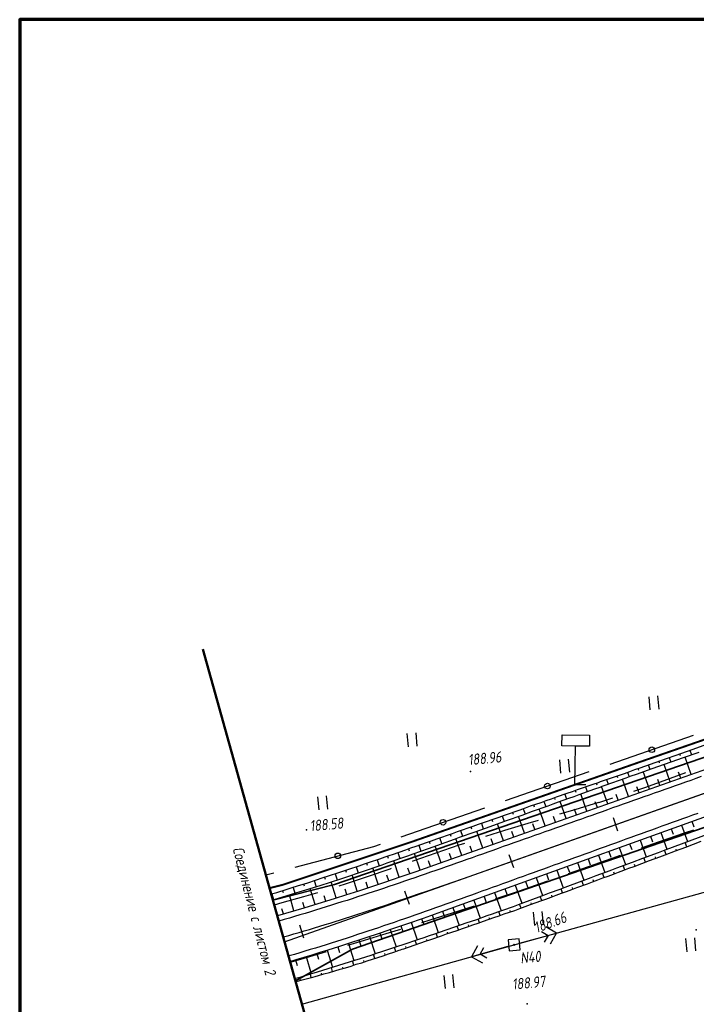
# Model space of a CAD drawing. Header units: millimetres. Extents: x 1808 to 2912, y -1045 to 155.
# Tile 2 of 43: x 1808 to 1930, y -934 to -756. Entities that reach past the tile are written whole.
import ezdxf

# ---------------------------------------------------------------- set-up
doc = ezdxf.new("R2010")
doc.units = ezdxf.units.MM
doc.linetypes.add('CONTI', pattern=[0])
for name, color, linetype, lineweight in [('10', 1, 'Continuous', 35), ('КОПИЯ_ОСЬ_13_ОТКОСЫ', 7, 'Continuous', 30), ('КОПИЯ_ОСЬ_ГРАНИЦЫ_ПОЛОС', 7, 'Continuous', 30), ('ОСЬ_ВЕРХ_ПОКРЫТИЯ_ГРАНИЦЫ_ПОЛОС', 7, 'Continuous', 30), ('ОСЬ_ВЕРХ_ПОКРЫТИЯ_ОСЬ', 1, 'Continuous', 30)]:
    doc.layers.add(name, color=color, linetype=linetype, lineweight=lineweight)
for name, color, linetype in [('_Оформление', 7, 'Continuous'), ('_Ростелеком', 6, 'Continuous'), ('NAD_MDEFAULT', 7, 'CONTI'), ('PI_OTDEFAULT', 172, 'CONTI'), ('PI_TTDEFAULT', 5, 'CONTI'), ('PLN_O', 7, 'CONTI'), ('SIT_LDEFAULT', 7, 'CONTI'), ('USLZNDEFAULT', 7, 'CONTI'), ('ZAPSKDEFAULT', 7, 'CONTI'), ('КОПИЯ_ОСЬ_ТАНГЕНСЫ', 1, 'Continuous'), ('ОСЬ_ВЕРХ_ПОКРЫТИЯ_ПИКЕТЫ', 1, 'Continuous')]:
    doc.layers.add(name, color=color, linetype=linetype)
doc.styles.add('eskd', font='isocpeur.ttf', dxfattribs={"width": 1.2, "height": 2})
doc.linetypes.add('Связь', pattern='A,12.5,[130,ltypeshp.shx,S=1,R=-30,X=0,Y=0.9],1,[130,ltypeshp.shx,S=1,R=-30,X=0,Y=0.9],1,[130,ltypeshp.shx,S=1,R=-30,X=0,Y=0.9],4.5', length=19)

# ---------------------------------------------------------------- blocks, each defined once
blk = doc.blocks.new('BL_2011')
at = {"color": 0}
for p, q in [((0, 0), (0, 2.4)), ((1.6, 0), (1.6, 2.4))]:
    blk.add_line(p, q, dxfattribs=at)
blk = doc.blocks.new('BL_27')
at = {"color": 0}
for p, q in [((1, 1), (-1, 1)), ((-1, 1), (-1, -1)), ((1, -1), (1, 1)), ((-1, -1), (1, -1))]:
    blk.add_line(p, q, dxfattribs=at)
blk.add_circle((0, 0), 0.1, dxfattribs=at)
blk = doc.blocks.new('BL_13')
at = {"color": 0}
for p, q in [((-2.5, 7), (-2.5, 9)), ((-2.5, 9), (2.5, 9)), ((2.5, 9), (2.5, 7)), ((0, 7), (-2.5, 7)), ((0, 0), (0, 7)), ((2.5, 7), (0, 7)), ((2, 0), (0, 0))]:
    blk.add_line(p, q, dxfattribs=at)

msp = doc.modelspace()

# ---------------------------------------------------------------- linework, layer by layer
at = {"lineweight": 50}
msp.add_line((1840.68, -869.47), (1874.34, -990.04), dxfattribs=at)
at = {"layer": '10'}
for points in [[(2370.52, -814.78), (2340.8, -809.75), (2326.22, -807.28), (2312.08, -805.76), (2278.54, -802.18), (2261.97, -800.24), (2163.25, -813), (2163.25, -813), (2069.02, -837.92), (2070.37, -844.9), (2007.36, -862.93), (1993.22, -867.8), (1864.53, -912.06), (1853.36, -914.89)], [(2650.1, -861.16), (2626.95, -857.05), (2570.11, -856.09), (2565.26, -865.7), (2519.43, -865.27), (2470.7, -857.69), (2465.22, -856.38), (2469.16, -847.43), (2442.03, -843.61), (2381.61, -830.69), (2299.11, -815.87), (2220.12, -825.4), (2217.18, -825.21), (2172.07, -831.2), (2010.75, -874.33), (2006.06, -875.95), (1867.8, -923.77), (1857.45, -929.54)], [(1857.45, -929.54), (1867.8, -923.77), (2006.06, -875.95), (2010.75, -874.33), (2172.07, -831.2), (2217.18, -825.21), (2220.12, -825.4), (2299.11, -815.87), (2381.61, -830.69)]]:
    msp.add_lwpolyline(points, dxfattribs=at)
at = {"layer": '_Оформление', "lineweight": 70, "ltscale": 200}
msp.add_lwpolyline([(2910.36, -755.52), (1807.57, -755.52), (1807.57, -1041.4), (2910.36, -1041.4)], close=True, dxfattribs=at)
at = {"layer": '_Ростелеком', "color": 5, "linetype": 'Связь', "const_width": 0.35}
msp.add_lwpolyline([(2370.52, -814.78), (2340.8, -809.75), (2326.23, -807.2), (2312.08, -805.76), (2291.55, -803.57), (2261.95, -801.04), (2233.77, -804.47), (2208.72, -807.74), (2183.25, -810.74), (2183.25, -810.74), (2163.25, -813), (2122.18, -823.87), (2079.78, -837.58), (2042.87, -848.89), (2007.26, -861.09), (1958.59, -876.44), (1920.12, -889.79), (1878.5, -904.36), (1855.21, -912.13), (1852.76, -912.74)], dxfattribs=at)
at = {"layer": 'PI_TTDEFAULT', "color": 5}
for p in [(1889.17, -891.6, 188.96), (1859.45, -902.19, 188.58), (1929.95, -920.29, 189.59), (1897.03, -923, 188.97), (1899.4, -933.71, 189.16)]:
    msp.add_point(p, dxfattribs=at)
at = {"layer": 'PLN_O'}
for p, q in [((1914.4, -890.32), (1929.51, -885.07)), ((1895.5, -896.88), (1910.61, -891.63)), ((1876.62, -903.45), (1891.73, -898.19)), ((1857.39, -908.94), (1871.66, -905.18)), ((1871.66, -905.18), (1872.83, -904.77)), ((1852.09, -910.34), (1853.53, -909.96))]:
    msp.add_line(p, q, dxfattribs=at)
for centre in [(1921.95, -887.69), (1903.06, -894.26), (1884.17, -900.82), (1865.13, -906.9)]:
    msp.add_circle(centre, 0.5, dxfattribs=at)
at = {"layer": 'SIT_LDEFAULT', "color": 7}
for p, q in [((1925.25, -892.92), (1920.79, -894.52)), ((1928.03, -891.86), (1925.25, -892.92)), ((1920.79, -894.52), (1918.62, -895.24)), ((1914.81, -896.48), (1912.31, -897.27)), ((1912.31, -897.26), (1908.03, -898.55)), ((1908.03, -898.55), (1905.23, -899.38)), ((1899.49, -901.07), (1895.29, -902.33)), ((1901.41, -900.51), (1899.49, -901.07)), ((1895.29, -902.33), (1891.84, -903.41)), ((1923.34, -904.3), (1927.88, -902.75)), ((1927.88, -902.75), (1929.54, -902.18)), ((1887.04, -904.99), (1882.86, -906.41)), ((1888.04, -904.66), (1887.04, -904.99)), ((1897.03, -923), (1962.76, -904.76)), ((1920.08, -905.42), (1923.34, -904.3)), ((1882.86, -906.42), (1878.68, -907.88)), ((1914.78, -907.3), (1916.31, -906.75)), ((1878.68, -907.87), (1878.57, -907.91)), ((1906.88, -910.1), (1910.47, -908.82)), ((1910.47, -908.82), (1914.78, -907.3)), ((1870.45, -910.72), (1866.49, -912.04)), ((1874.52, -909.32), (1870.45, -910.72)), ((1874.8, -909.21), (1874.53, -909.31)), ((1866.49, -912.04), (1865.32, -912.4)), ((1897.81, -913.26), (1901.94, -911.83)), ((1901.94, -911.83), (1903.11, -911.42)), ((1858.9, -914.34), (1855.03, -915.42)), ((1861.48, -913.57), (1858.9, -914.33)), ((1893.81, -914.61), (1897.81, -913.27)), ((1855.03, -915.42), (1853.61, -915.8)), ((1885.86, -917.21), (1889.86, -915.92)), ((1893.64, -914.67), (1893.81, -914.61)), ((1881.85, -918.49), (1885.86, -917.21)), ((1880.34, -918.97), (1881.85, -918.49)), ((1904.73, -920.87), (1902.77, -919.75)), ((1869.99, -922.17), (1873.9, -920.97)), ((1873.9, -920.97), (1876.51, -920.16)), ((1897.99, -922.73), (1904.73, -920.87)), ((1901.97, -920.59), (1903.2, -921.29)), ((1903.2, -921.29), (1902.5, -922.52)), ((1903.63, -922.83), (1904.73, -920.87)), ((1858.62, -933.74), (1897.03, -923)), ((1866.95, -923.09), (1869.99, -922.17)), ((1890.43, -923.19), (1889.32, -925.16)), ((1896.07, -923.27), (1889.32, -925.16)), ((1858.42, -925.58), (1862.31, -924.45)), ((1862.31, -924.46), (1863.11, -924.22)), ((1890.87, -924.72), (1891.56, -923.49)), ((1892.1, -925.42), (1890.87, -924.72)), ((1856.49, -926.12), (1858.42, -925.58)), ((1889.32, -925.16), (1891.29, -926.27))]:
    msp.add_line(p, q, dxfattribs=at)
at = {"layer": 'КОПИЯ_ОСЬ_13_ОТКОСЫ'}
for points in [[(1854.16, -917.75), (1854.28, -917.72), (1859.02, -916.33), (1864.7, -914.57), (1866.59, -913.97), (1868.94, -913.21), (1871.3, -912.43), (1873.66, -911.64), (1876.39, -910.72), (1879.31, -909.71), (1883.54, -908.24), (1891.07, -905.59), (1960.77, -880.92), (1977.89, -874.97), (1995.07, -869.16), (2012.29, -863.51), (2029.57, -858.01), (2046.89, -852.66), (2118.67, -830.87)], [(1856.46, -926.01), (1857.6, -925.68), (1859.06, -925.24), (1860.51, -924.8), (1861.96, -924.36), (1863.41, -923.91), (1865.34, -923.29), (1866.78, -922.83), (1869.9, -921.81), (1873.01, -920.77), (1874.92, -920.13), (1877.78, -919.15), (1880.62, -918.15), (1883.94, -916.98), (1889.14, -915.13), (1938.05, -897.45), (1963.43, -888.47), (1980.48, -882.54), (1997.59, -876.75), (2014.75, -871.12), (2031.96, -865.64), (2049.22, -860.31), (2115.24, -840.27)], [(1853.06, -913.82), (1853.16, -913.79), (1854.09, -913.51), (1855.96, -912.95), (1856.89, -912.65), (1857.82, -912.35), (1859.69, -911.76), (1862.48, -910.83), (1863.42, -910.53), (1865.29, -909.93), (1866.22, -909.61), (1867.15, -909.3), (1869.02, -908.69), (1869.95, -908.37), (1870.89, -908.04), (1872.76, -907.41), (1873.69, -907.09), (1874.62, -906.76), (1875, -906.63), (1877.43, -905.8), (1878.36, -905.47), (1879.3, -905.14), (1881.18, -904.49), (1882.11, -904.15), (1883.05, -903.82), (1885.87, -902.84), (1886.81, -902.5), (1889.63, -901.52), (1890.57, -901.18), (1891.52, -900.85), (1893.79, -900.07), (1894.35, -899.87), (1895.29, -899.52), (1898.13, -898.56), (1899.07, -898.21), (1900.01, -897.87), (1901.9, -897.23), (1902.85, -896.9), (1903.79, -896.55), (1904.73, -896.22), (1906.62, -895.57), (1907.57, -895.24), (1908.5, -894.89), (1911.34, -893.92), (1912.28, -893.59), (1912.66, -893.45), (1913.22, -893.24), (1917.01, -891.96), (1917.96, -891.63), (1918.89, -891.28), (1919.84, -890.95), (1921.72, -890.29), (1923.61, -889.63), (1927.39, -888.3), (1929.27, -887.64), (1932.1, -886.64)], [(1853.35, -914.87), (1854.4, -914.57), (1858.16, -913.43), (1861.91, -912.26), (1865.65, -911.05), (1866.58, -910.73), (1869.39, -909.79), (1873.13, -908.51), (1874.06, -908.19), (1877.8, -906.88), (1878.74, -906.55), (1881.55, -905.55), (1886.24, -903.88), (1887.17, -903.54), (1890, -902.54), (1891.87, -901.86), (1894.7, -900.85), (1895.64, -900.51), (1898.47, -899.51), (1900.35, -898.82), (1903.17, -897.82), (1904.11, -897.47), (1905.05, -897.13), (1906.94, -896.47), (1907.88, -896.13), (1908.82, -895.78), (1911.65, -894.78), (1912.59, -894.44), (1912.96, -894.3), (1913.53, -894.1), (1917.3, -892.77), (1918.24, -892.43), (1919.18, -892.08), (1922.01, -891.09), (1927.67, -889.11), (1930.51, -888.12)], [(1853.35, -914.87), (1854.4, -914.57), (1858.16, -913.43), (1861.91, -912.26), (1865.65, -911.05), (1866.58, -910.73), (1869.39, -909.79), (1873.13, -908.51), (1874.06, -908.19), (1877.8, -906.88), (1878.74, -906.55), (1881.55, -905.55), (1886.24, -903.88), (1887.17, -903.54), (1890, -902.54), (1891.87, -901.86), (1894.7, -900.85), (1895.64, -900.51), (1898.47, -899.51), (1900.35, -898.82), (1903.17, -897.82), (1904.11, -897.47), (1905.05, -897.13), (1906.94, -896.47), (1907.88, -896.13), (1908.82, -895.78), (1911.65, -894.78), (1912.59, -894.44), (1912.96, -894.3), (1913.53, -894.1), (1917.3, -892.77), (1918.24, -892.43), (1919.18, -892.08), (1922.01, -891.09), (1927.67, -889.11), (1930.51, -888.12)], [(1925.09, -889.11), (1925.37, -889.91)], [(1926.97, -888.44), (1927.07, -888.71)], [(1929.06, -892.14), (1927.96, -889.01)], [(1928.86, -887.78), (1929.15, -888.6)], [(1919.43, -891.09), (1919.52, -891.36)], [(1921.31, -890.43), (1921.6, -891.23)], [(1923.2, -889.77), (1923.3, -890.04)], [(1925.29, -893.48), (1924.18, -890.33)], [(1915.65, -892.42), (1915.75, -892.7)], [(1917.75, -896.15), (1916.64, -893)], [(1917.54, -891.77), (1917.83, -892.58)], [(1921.52, -894.81), (1920.4, -891.65)], [(1927.18, -892.81), (1926.81, -891.76)], [(1909.98, -894.39), (1910.28, -895.26)], [(1911.88, -893.73), (1911.98, -894.02)], [(1913.98, -897.48), (1912.87, -894.34)], [(1913.76, -893.06), (1914.05, -893.91)], [(1919.64, -895.48), (1919.27, -894.43)], [(1923.41, -894.15), (1923.03, -893.09)], [(1904.32, -896.36), (1904.43, -896.67)], [(1906.21, -895.71), (1906.52, -896.61)], [(1908.1, -895.04), (1908.21, -895.34)], [(1910.21, -898.82), (1909.1, -895.68)], [(1915.87, -896.82), (1915.49, -895.77)], [(1898.66, -898.36), (1899.01, -899.31)], [(1900.55, -897.69), (1900.66, -898.01)], [(1902.44, -897.04), (1902.76, -897.97)], [(1906.44, -900.15), (1905.34, -897.03)], [(1912.1, -898.15), (1911.73, -897.1)], [(1894.88, -899.67), (1895.25, -900.65)], [(1896.77, -899.02), (1896.89, -899.35)], [(1898.9, -902.82), (1897.81, -899.74)], [(1902.67, -901.49), (1901.57, -898.39)], [(1904.55, -900.82), (1904.19, -899.79)], [(1908.32, -899.48), (1907.96, -898.45)], [(1889.22, -901.66), (1889.34, -902.01)], [(1891.11, -900.99), (1891.46, -902.01)], [(1893, -900.34), (1893.11, -900.68)], [(1895.13, -904.16), (1894.04, -901.09)], [(1900.78, -902.15), (1900.42, -901.13)], [(1927.34, -901.32), (1928.41, -904.29)], [(1929.22, -900.64), (1929.58, -901.63)], [(1857.33, -929.13), (1857.52, -929.07), (1858.5, -928.79), (1860.46, -928.21), (1860.85, -928.09), (1861.43, -927.9), (1862.41, -927.61), (1864.36, -927.01), (1865.33, -926.69), (1867.27, -926.08), (1868.24, -925.77), (1869.22, -925.48), (1871.15, -924.85), (1872.11, -924.53), (1873.08, -924.23), (1875.97, -923.27), (1876.93, -922.96), (1879.8, -921.98), (1880.76, -921.65), (1881.72, -921.34), (1882.67, -921.01), (1884.58, -920.35), (1886.49, -919.7), (1888.38, -919.03), (1889.33, -918.7), (1890.28, -918.39), (1892.17, -917.71), (1893.12, -917.37), (1894.07, -917.06), (1895.01, -916.73), (1896.9, -916.05), (1897.84, -915.7), (1898.77, -915.35), (1901.59, -914.33), (1902.53, -913.97), (1903.46, -913.62), (1905.34, -912.92), (1906.27, -912.57), (1907.21, -912.21), (1910.02, -911.17), (1910.95, -910.81), (1911.89, -910.46), (1913.77, -909.76), (1914.7, -909.42), (1915.64, -909.06), (1918.45, -908.02), (1920.32, -907.31), (1923.14, -906.27), (1924.07, -905.91), (1927.82, -904.51), (1928.76, -904.16), (1932.51, -902.77)], [(1857.33, -929.13), (1857.52, -929.07), (1858.5, -928.79), (1860.46, -928.21), (1860.85, -928.09), (1861.43, -927.9), (1862.41, -927.61), (1864.36, -927.01), (1865.33, -926.69), (1867.27, -926.08), (1868.24, -925.77), (1869.22, -925.48), (1871.15, -924.85), (1872.11, -924.53), (1873.08, -924.23), (1875.97, -923.27), (1876.93, -922.96), (1879.8, -921.98), (1880.76, -921.65), (1881.72, -921.34), (1882.67, -921.01), (1884.58, -920.35), (1886.49, -919.7), (1888.38, -919.03), (1889.33, -918.7), (1890.28, -918.39), (1892.17, -917.71), (1893.12, -917.37), (1894.07, -917.06), (1895.01, -916.73), (1896.9, -916.05), (1897.84, -915.7), (1898.77, -915.35), (1901.59, -914.33), (1902.53, -913.97), (1903.46, -913.62), (1905.34, -912.92), (1906.27, -912.57), (1907.21, -912.21), (1910.02, -911.17), (1910.95, -910.81), (1911.89, -910.46), (1913.77, -909.76), (1914.7, -909.41), (1915.64, -909.06), (1918.45, -908.02), (1920.32, -907.31), (1923.14, -906.26), (1924.07, -905.91), (1927.82, -904.51), (1928.76, -904.16), (1932.51, -902.77)], [(1883.56, -903.64), (1883.93, -904.7)], [(1885.45, -902.99), (1885.57, -903.34)], [(1887.33, -902.31), (1887.69, -903.36)], [(1891.36, -905.49), (1890.28, -902.44)], [(1897.01, -903.49), (1896.65, -902.47)], [(1921.7, -903.36), (1922.06, -904.38)], [(1923.58, -902.68), (1924.66, -905.69)], [(1925.46, -902), (1925.82, -903)], [(1857.49, -929.67), (1857.67, -929.62), (1858.66, -929.36), (1859.65, -929.09), (1860.64, -928.83), (1861.04, -928.72), (1861.62, -928.54), (1862.61, -928.27), (1863.6, -927.99), (1864.58, -927.73), (1865.56, -927.42), (1866.54, -927.15), (1867.52, -926.85), (1868.48, -926.53), (1869.46, -926.24), (1870.43, -925.92), (1871.39, -925.6), (1872.36, -925.27), (1873.33, -924.97), (1874.29, -924.64), (1875.25, -924.32), (1876.21, -923.99), (1876.5, -923.91), (1876.79, -923.82), (1877.08, -923.72), (1878.13, -923.35), (1881, -922.35), (1881.96, -922.05), (1883.87, -921.38), (1884.82, -921.04), (1886.73, -920.4), (1887.68, -920.06), (1888.62, -919.72), (1889.57, -919.38), (1890.53, -919.08), (1891.48, -918.75), (1893.36, -918.06), (1894.31, -917.75), (1895.26, -917.42), (1897.15, -916.76), (1898.09, -916.42), (1899.03, -916.07), (1899.97, -915.73), (1901.86, -915.07), (1902.79, -914.71), (1903.73, -914.36), (1904.67, -914.02), (1905.61, -913.68), (1906.54, -913.33), (1907.48, -912.97), (1908.41, -912.62), (1910.3, -911.95), (1911.23, -911.59), (1912.17, -911.24), (1913.1, -910.89), (1914.05, -910.55), (1914.99, -910.21), (1915.92, -909.85), (1916.86, -909.5), (1917.79, -909.15), (1918.74, -908.82), (1921.54, -907.76), (1923.42, -907.08), (1924.36, -906.72), (1926.23, -906.01), (1928.1, -905.32), (1930.91, -904.25)], [(1879.79, -904.97), (1880.16, -906.04)], [(1881.67, -904.31), (1881.8, -904.67)], [(1883.81, -908.15), (1882.75, -905.13)], [(1887.58, -906.82), (1886.51, -903.78)], [(1889.47, -906.15), (1889.11, -905.14)], [(1893.24, -904.82), (1892.88, -903.81)], [(1916.05, -905.4), (1917.17, -908.49)], [(1917.93, -904.72), (1918.31, -905.75)], [(1919.82, -904.04), (1920.92, -907.09)], [(1928.3, -905.24), (1928, -904.45)], [(1874.12, -906.94), (1874.25, -907.31)], [(1876.01, -906.29), (1876.38, -907.38)], [(1877.9, -905.63), (1878.03, -905.99)], [(1880.03, -909.46), (1878.99, -906.46)], [(1885.7, -907.48), (1885.34, -906.48)], [(1912.29, -906.76), (1913.42, -909.89)], [(1914.17, -906.08), (1914.55, -907.12)], [(1920.81, -908.04), (1920.51, -907.24)], [(1922.68, -907.35), (1922.59, -907.08)], [(1924.55, -906.64), (1924.25, -905.84)], [(1926.43, -905.94), (1926.33, -905.67)], [(1868.44, -908.88), (1868.81, -909.99)], [(1870.34, -908.23), (1870.46, -908.6)], [(1872.23, -907.59), (1872.6, -908.69)], [(1876.25, -910.76), (1875.24, -907.78)], [(1881.92, -908.81), (1881.57, -907.8)], [(1906.65, -908.8), (1907.04, -909.87)], [(1908.53, -908.12), (1909.68, -911.3)], [(1910.41, -907.44), (1910.79, -908.5)], [(1917.05, -909.43), (1916.77, -908.64)], [(1918.93, -908.74), (1918.84, -908.48)], [(1862.74, -910.75), (1862.86, -911.12)], [(1864.64, -910.14), (1865, -911.26)], [(1866.54, -909.51), (1866.67, -909.88)], [(1868.66, -913.3), (1867.71, -910.36)], [(1872.46, -912.04), (1871.47, -909.08)], [(1874.36, -911.41), (1874.02, -910.42)], [(1878.14, -910.11), (1877.8, -909.12)], [(1901.01, -910.84), (1902.18, -914.1)], [(1902.89, -910.16), (1903.28, -911.24)], [(1904.77, -909.48), (1905.93, -912.7)], [(1913.3, -910.82), (1913.02, -910.04)], [(1915.18, -910.13), (1915.08, -909.87)], [(1857.04, -912.61), (1857.38, -913.67)], [(1858.94, -912), (1859.05, -912.35)], [(1860.84, -911.38), (1861.21, -912.48)], [(1864.85, -914.52), (1863.92, -911.61)], [(1870.56, -912.67), (1870.24, -911.69)], [(1897.24, -912.2), (1898.43, -915.48)], [(1899.12, -911.52), (1899.52, -912.61)], [(1909.56, -912.22), (1909.28, -911.44)], [(1911.43, -911.51), (1911.33, -911.26)], [(1853.21, -913.77), (1853.52, -914.82)], [(1855.13, -913.2), (1855.23, -913.55)], [(1857.2, -916.86), (1856.36, -913.98)], [(1861.03, -915.71), (1860.14, -912.82)], [(1862.94, -915.12), (1862.65, -914.15)], [(1866.76, -913.91), (1866.45, -912.95)], [(1891.6, -914.23), (1891.99, -915.32)], [(1893.48, -913.56), (1894.67, -916.85)], [(1895.36, -912.88), (1895.76, -913.97)], [(1902.06, -914.99), (1901.77, -914.26)], [(1903.93, -914.29), (1903.84, -914.04)], [(1905.81, -913.61), (1905.52, -912.85)], [(1907.68, -912.9), (1907.58, -912.65)], [(1859.12, -916.3), (1858.83, -915.34)], [(1887.84, -915.59), (1888.22, -916.66)], [(1889.72, -914.91), (1890.9, -918.17)], [(1898.29, -916.34), (1898.02, -915.63)], [(1900.17, -915.66), (1900.09, -915.42)], [(1855.28, -917.42), (1855, -916.47)], [(1882.18, -917.6), (1883.31, -920.79)], [(1884.07, -916.94), (1884.45, -918)], [(1885.95, -916.26), (1887.11, -919.48)], [(1894.52, -917.68), (1894.28, -916.98)], [(1896.41, -917.02), (1896.33, -916.79)], [(1876.52, -919.58), (1876.88, -920.62)], [(1878.41, -918.92), (1879.51, -922.08)], [(1880.3, -918.27), (1880.67, -919.32)], [(1886.97, -920.32), (1886.72, -919.62)], [(1888.85, -919.64), (1888.77, -919.41)], [(1890.75, -919.01), (1890.5, -918.31)], [(1892.63, -918.33), (1892.54, -918.09)], [(1870.84, -921.5), (1871.87, -924.61)], [(1872.73, -920.87), (1873.08, -921.9)], [(1874.63, -920.23), (1875.69, -923.36)], [(1883.19, -921.62), (1882.94, -920.92)], [(1885.07, -920.95), (1884.99, -920.72)], [(1867.04, -922.75), (1868.04, -925.84)], [(1868.94, -922.13), (1869.28, -923.16)], [(1879.4, -922.91), (1879.15, -922.2)], [(1881.29, -922.26), (1881.22, -922.02)], [(1861.31, -924.56), (1861.63, -925.59)], [(1863.22, -923.96), (1864.19, -927.06)], [(1865.13, -923.36), (1865.46, -924.39)], [(1871.82, -925.45), (1871.57, -924.71)], [(1873.72, -924.84), (1873.64, -924.59)], [(1875.61, -924.19), (1875.36, -923.47)], [(1877.51, -923.57), (1877.43, -923.33)], [(1857.48, -925.71), (1857.79, -926.75)], [(1859.4, -925.14), (1860.34, -928.24)], [(1868.01, -926.69), (1867.76, -925.93)], [(1869.92, -926.09), (1869.83, -925.83)], [(1860.33, -928.91), (1860.17, -928.3)], [(1862.25, -928.37), (1862.2, -928.16)], [(1864.18, -927.83), (1863.99, -927.12)], [(1866.1, -927.27), (1866.04, -927.04)], [(1858.4, -929.43), (1858.35, -929.26)]]:
    msp.add_lwpolyline(points, dxfattribs=at)
at = {"layer": 'КОПИЯ_ОСЬ_ГРАНИЦЫ_ПОЛОС'}
msp.add_lwpolyline([(1930.88, -892.56), (1929.94, -892.9), (1929, -893.23), (1928.05, -893.56), (1927.11, -893.9), (1926.17, -894.23), (1925.23, -894.56), (1924.28, -894.9), (1923.34, -895.23), (1922.4, -895.56), (1921.46, -895.9), (1920.52, -896.23), (1919.57, -896.56), (1918.63, -896.9), (1917.69, -897.23), (1916.75, -897.56), (1915.8, -897.9), (1914.86, -898.23), (1913.92, -898.56), (1912.98, -898.9), (1912.04, -899.23), (1911.09, -899.57), (1910.15, -899.9), (1909.21, -900.23), (1908.27, -900.57), (1907.32, -900.9), (1906.38, -901.23), (1905.44, -901.57), (1904.5, -901.9), (1903.56, -902.23), (1902.61, -902.57), (1901.67, -902.9), (1900.73, -903.23), (1899.79, -903.57), (1898.85, -903.9), (1897.9, -904.23), (1896.96, -904.57), (1896.02, -904.9), (1895.08, -905.23), (1894.13, -905.57), (1893.19, -905.9), (1892.25, -906.23), (1891.31, -906.57), (1890.37, -906.9), (1889.42, -907.23), (1888.48, -907.57), (1887.54, -907.9), (1886.6, -908.23), (1885.66, -908.56), (1884.72, -908.89), (1883.78, -909.22), (1882.84, -909.55), (1881.89, -909.88), (1880.95, -910.2), (1880.01, -910.53), (1879.07, -910.85), (1878.13, -911.18), (1877.18, -911.5), (1876.24, -911.82), (1875.3, -912.14), (1874.36, -912.46), (1873.41, -912.78), (1872.47, -913.09), (1871.53, -913.41), (1870.58, -913.72), (1869.64, -914.03), (1868.69, -914.34), (1867.75, -914.65), (1866.8, -914.95), (1865.86, -915.25), (1864.91, -915.55), (1863.97, -915.85), (1863.02, -916.15), (1862.07, -916.44), (1861.12, -916.73), (1860.17, -917.02), (1859.22, -917.31), (1858.27, -917.59), (1857.32, -917.88), (1856.37, -918.15), (1855.42, -918.43), (1854.47, -918.7), (1854.43, -918.71)], dxfattribs=at)
at = {"layer": 'КОПИЯ_ОСЬ_ТАНГЕНСЫ'}
msp.add_line((1855.47, -922.44), (2004.19, -869.8), dxfattribs=at)
at = {"layer": 'ОСЬ_ВЕРХ_ПОКРЫТИЯ_ГРАНИЦЫ_ПОЛОС'}
for points in [[(1854.16, -917.75), (1854.28, -917.72), (1859.02, -916.33), (1864.7, -914.57), (1866.59, -913.97), (1868.94, -913.21), (1871.3, -912.43), (1873.66, -911.64), (1876.39, -910.72), (1879.31, -909.71), (1883.54, -908.24), (1891.07, -905.59), (1960.77, -880.92), (1977.89, -874.97), (1995.07, -869.16), (2012.29, -863.51), (2029.57, -858.01), (2046.89, -852.66), (2118.67, -830.87)], [(1856.46, -926.01), (1857.6, -925.68), (1859.06, -925.24), (1860.51, -924.8), (1861.96, -924.36), (1863.41, -923.91), (1865.34, -923.29), (1866.78, -922.83), (1869.9, -921.81), (1873.01, -920.77), (1874.92, -920.13), (1877.78, -919.15), (1880.62, -918.15), (1883.94, -916.98), (1889.14, -915.13), (1938.05, -897.45), (1963.43, -888.47), (1980.48, -882.54), (1997.59, -876.75), (2014.75, -871.12), (2031.96, -865.64), (2049.22, -860.31), (2115.24, -840.27)], [(1930.28, -899.2), (1929.34, -899.53), (1928.41, -899.87), (1927.48, -900.21), (1926.55, -900.54), (1925.62, -900.88), (1924.69, -901.21), (1923.76, -901.55), (1922.83, -901.89), (1921.9, -902.22), (1920.97, -902.56), (1920.04, -902.9), (1919.11, -903.23), (1918.18, -903.57), (1917.25, -903.9), (1916.32, -904.24), (1915.39, -904.58), (1914.46, -904.91), (1913.53, -905.25), (1912.6, -905.58), (1911.67, -905.92), (1910.74, -906.26), (1909.81, -906.59), (1908.88, -906.93), (1907.95, -907.27), (1907.02, -907.6), (1906.09, -907.94), (1905.16, -908.27), (1904.23, -908.61), (1903.3, -908.95), (1902.37, -909.28), (1901.44, -909.62), (1900.51, -909.96), (1899.58, -910.29), (1898.65, -910.63), (1897.72, -910.96), (1896.79, -911.3), (1895.86, -911.64), (1894.93, -911.97), (1894, -912.31), (1893.07, -912.64), (1892.14, -912.98), (1891.21, -913.32), (1890.27, -913.65), (1889.34, -913.99), (1888.41, -914.32), (1887.48, -914.66), (1886.54, -914.99), (1885.61, -915.33), (1884.68, -915.66), (1883.74, -915.99), (1882.81, -916.32), (1881.87, -916.65), (1880.93, -916.98), (1880, -917.31), (1879.06, -917.64), (1878.12, -917.97), (1877.18, -918.29), (1876.24, -918.62), (1875.3, -918.94), (1874.36, -919.26), (1873.42, -919.58), (1872.48, -919.9), (1871.53, -920.22), (1870.59, -920.53), (1869.64, -920.85), (1868.7, -921.16), (1867.75, -921.47), (1866.8, -921.77), (1865.85, -922.08), (1864.9, -922.38), (1863.95, -922.69), (1863, -922.99), (1862.05, -923.28), (1861.1, -923.58), (1860.14, -923.87), (1859.19, -924.16), (1858.23, -924.45), (1857.27, -924.73), (1856.31, -925.01), (1856.19, -925.05)]]:
    msp.add_lwpolyline(points, dxfattribs=at)
at = {"layer": 'ОСЬ_ВЕРХ_ПОКРЫТИЯ_ОСЬ'}
msp.add_lwpolyline([(1855.23, -921.6), (1855.31, -921.58), (1856.25, -921.31), (1857.19, -921.04), (1858.13, -920.76), (1859.07, -920.49), (1860.01, -920.21), (1860.94, -919.92), (1861.88, -919.64), (1862.82, -919.35), (1863.75, -919.06), (1864.68, -918.77), (1865.62, -918.48), (1866.55, -918.18), (1867.48, -917.88), (1868.41, -917.58), (1870.27, -916.98), (1872.13, -916.37), (1873.99, -915.75), (1875.84, -915.13), (1877.7, -914.5), (1879.55, -913.86), (1881.4, -913.22), (1884.17, -912.26), (1887.86, -910.97), (1894.32, -908.69), (1894.32, -908.69), (1960.27, -885.34)], dxfattribs=at)
at = {"layer": 'ОСЬ_ВЕРХ_ПОКРЫТИЯ_ПИКЕТЫ'}
for p, q in [((1915.83, -902.4), (1914.99, -900.04)), ((1896.97, -909.07), (1896.14, -906.71)), ((1878.08, -915.68), (1877.28, -913.32)), ((1858.99, -921.81), (1858.28, -919.42))]:
    msp.add_line(p, q, dxfattribs=at)

# ---------------------------------------------------------------- block references
at = {"layer": '_Ростелеком', "color": 5, "rotation": 358.9010873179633}
msp.add_blockref('BL_13', (1908.03, -894.02), dxfattribs=at)
at = {"layer": 'USLZNDEFAULT', "color": 7, "rotation": 5.244115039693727}
msp.add_blockref('BL_27', (1897.03, -923), dxfattribs=at)
at = {"layer": 'ZAPSKDEFAULT', "color": 7, "rotation": 5.244115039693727}
for p in [(1921.67, -880.48), (1877.91, -887.16), (1905.5, -891.91), (1861.74, -898.59), (1900.76, -919.5), (1928.35, -924.25), (1884.59, -930.93)]:
    msp.add_blockref('BL_2011', p, dxfattribs=at)

# ---------------------------------------------------------------- texts
at = {"layer": 'NAD_MDEFAULT', "color": 7, "style": 'eskd', "oblique": 10, "width": 0.8}
for s, rotation, p in [('Соединение с листом 2', 284.5136, (1846.08, -905.6)), ('N40', 5.2441, (1898.24, -926.39))]:
    msp.add_text(s, height=2, rotation=rotation, dxfattribs=at).set_placement(p)
at = {"layer": 'PI_OTDEFAULT', "color": 172, "style": 'eskd', "oblique": 10, "width": 0.8}
for s, rotation, p in [('188.96', 5.2441, (1888.8, -890.51)), ('188.58', 5.2441, (1860.15, -902.48)), ('188.66', 20.2441, (1901.08, -920.91)), ('188.97', 5.2441, (1896.76, -931.14))]:
    msp.add_text(s, height=2, rotation=rotation, dxfattribs=at).set_placement(p)

doc.saveas('drawing.dxf')
